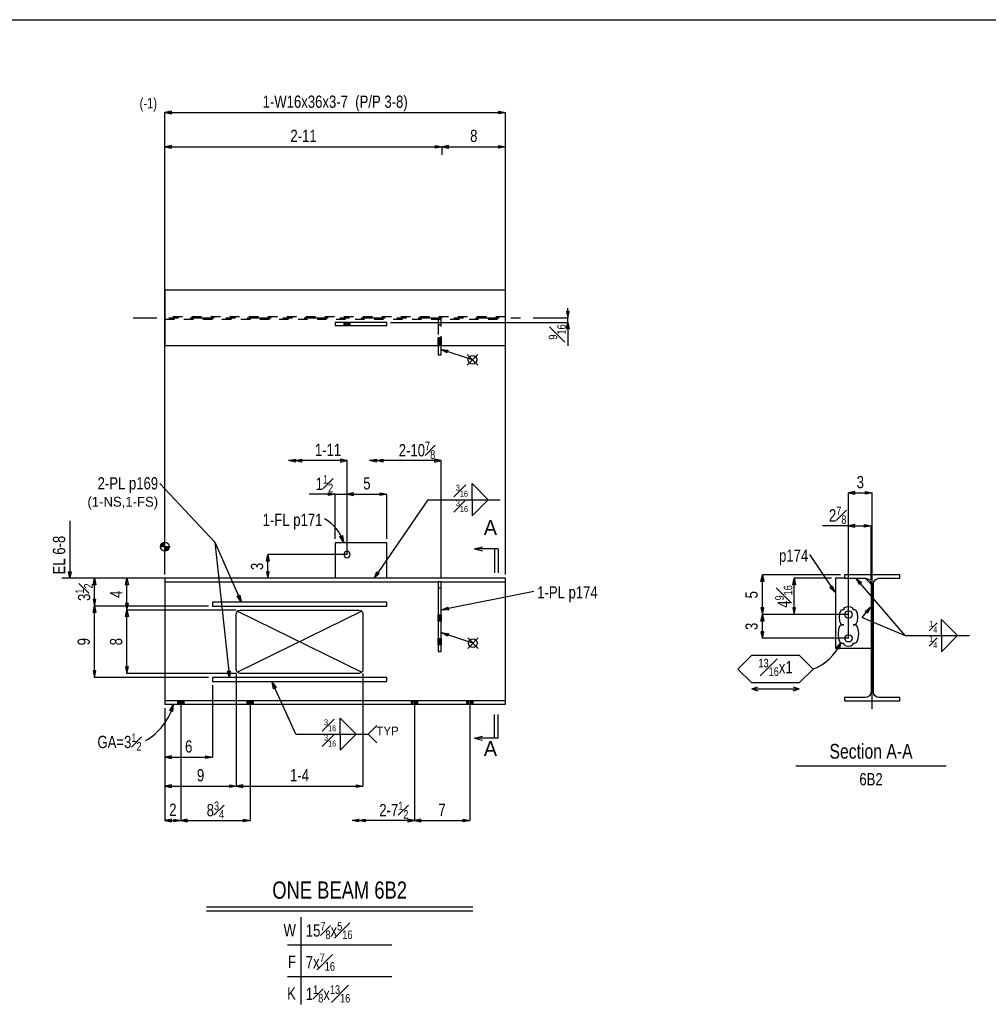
# Model space of a CAD drawing. Header units: inches. Extents: x -17.2 to 17.5, y -11.2 to 11.2.
# Tile 3 of 4: x -2.6 to 7.6, y 0.9 to 11.2. Entities that reach past the tile are written whole.
import ezdxf
from ezdxf.enums import TextEntityAlignment as Align

# ---------------------------------------------------------------- set-up
doc = ezdxf.new("R2010")
doc.units = ezdxf.units.IN
doc.header["$LTSCALE"] = 2.5
doc.header["$MEASUREMENT"] = 0
doc.linetypes.add('SDS2_5', pattern=[0.04, 0.02, -0.02])
doc.linetypes.add('SDS2_6', pattern=[0.2, 0.1, -0.05, 0, -0.05])
doc.layers.add('Layer_0', color=7, linetype='Continuous')
doc.layers.add('Outline', color=7, linetype='Continuous')
doc.styles.add('MTextWidth', font='txt', dxfattribs={"width": 0.8, "height": 0.2})

msp = doc.modelspace()

# ---------------------------------------------------------------- linework, layer by layer
at = {"color": 1, "linetype": 'Continuous'}
for p, q in [((3.196, 8.112), (3.196, 8.216)), ((2.833, 8.112), (3.196, 8.112)), ((3.211, 8.181), (3.182, 8.181)), ((3.182, 8.181), (3.196, 8.112)), ((3.196, 8.112), (3.211, 8.181)), ((3.196, 8.066), (3.196, 8.112)), ((1.333, 8.066), (3.196, 8.066)), ((3.182, 7.997), (3.196, 8.066)), ((3.211, 7.997), (3.182, 7.997)), ((3.196, 8.066), (3.196, 7.818)), ((3.196, 8.066), (3.211, 7.997)), ((0.258, 6.611), (0.327, 6.625)), ((0.327, 6.611), (0.258, 6.611)), ((0.327, 6.596), (0.258, 6.611)), ((0.327, 6.611), (0.396, 6.625)), ((0.327, 6.625), (0.327, 6.596)), ((0.874, 6.611), (0.327, 6.611)), ((0.396, 6.596), (0.327, 6.611)), ((0.396, 6.625), (0.396, 6.596)), ((0.874, 6.611), (0.805, 6.625)), ((0.805, 6.625), (0.805, 6.596)), ((0.805, 6.596), (0.874, 6.611)), ((0.874, 6.259), (0.874, 6.611)), ((1.112, 6.611), (1.181, 6.625)), ((1.181, 6.611), (1.112, 6.611)), ((1.181, 6.596), (1.112, 6.611)), ((1.181, 6.611), (1.25, 6.625)), ((1.181, 6.625), (1.181, 6.596)), ((1.865, 6.611), (1.181, 6.611)), ((1.25, 6.596), (1.181, 6.611)), ((1.25, 6.625), (1.25, 6.596)), ((1.865, 6.611), (1.796, 6.625)), ((1.796, 6.625), (1.796, 6.596)), ((1.796, 6.596), (1.865, 6.611)), ((1.865, 5.378), (1.865, 6.611)), ((-0.517, 5.754), (-1.097, 6.369)), ((2.189, 6.2), (2.189, 6.37)), ((2.189, 6.37), (2.359, 6.2)), ((0.749, 6.259), (0.475, 6.259)), ((0.68, 6.244), (0.68, 6.273)), ((0.68, 6.273), (0.749, 6.259)), ((0.749, 6.259), (0.68, 6.244)), ((0.749, 5.789), (0.749, 6.259)), ((0.749, 6.259), (0.874, 6.259)), ((0.943, 6.273), (0.874, 6.259)), ((0.943, 6.273), (0.874, 6.259)), ((0.874, 6.259), (0.978, 6.259)), ((0.874, 6.259), (0.943, 6.244)), ((0.874, 5.623), (0.874, 6.259)), ((0.874, 5.623), (0.874, 6.259)), ((0.874, 6.259), (0.943, 6.244)), ((0.874, 6.259), (1.291, 6.259)), ((0.943, 6.244), (0.943, 6.273)), ((0.943, 6.244), (0.943, 6.273)), ((1.222, 6.244), (1.222, 6.273)), ((1.222, 6.273), (1.291, 6.259)), ((1.291, 6.259), (1.222, 6.244)), ((1.291, 5.789), (1.291, 6.259)), ((6.219, 6.287), (6.15, 6.272)), ((6.15, 5.925), (6.15, 6.272)), ((6.15, 6.272), (6.219, 6.257)), ((6.15, 6.272), (6.4, 6.272)), ((6.219, 6.257), (6.219, 6.287)), ((6.331, 6.257), (6.331, 6.287)), ((6.331, 6.287), (6.4, 6.272)), ((6.4, 6.272), (6.331, 6.257)), ((6.4, 3.999), (6.4, 6.272)), ((1.724, 6.2), (1.16, 5.376)), ((1.724, 6.2), (2.486, 6.2)), ((2.189, 6.2), (2.189, 6.031)), ((2.189, 6.031), (2.359, 6.2)), ((6.15, 5.925), (5.876, 5.925)), ((6.219, 5.94), (6.15, 5.925)), ((6.15, 4.742), (6.15, 5.925)), ((6.15, 5.925), (6.219, 5.91)), ((6.15, 5.925), (6.388, 5.925)), ((6.219, 5.91), (6.219, 5.94)), ((6.319, 5.91), (6.319, 5.94)), ((6.319, 5.94), (6.388, 5.925)), ((6.388, 5.925), (6.319, 5.91)), ((6.388, 5.356), (6.388, 5.925)), ((-0.517, 5.754), (-0.363, 4.329)), ((-0.517, 5.754), (-0.239, 5.127)), ((0.026, 5.554), (0.041, 5.623)), ((0.041, 5.373), (0.041, 5.623)), ((0.041, 5.623), (0.056, 5.554)), ((0.874, 5.623), (0.041, 5.623)), ((5.742, 5.622), (6.006, 5.229)), ((0.056, 5.554), (0.026, 5.554)), ((0.056, 5.441), (0.026, 5.441)), ((0.026, 5.441), (0.041, 5.373)), ((0.041, 5.373), (0.056, 5.441)), ((1.16, 5.376), (1.187, 5.441)), ((1.211, 5.424), (1.16, 5.376)), ((1.187, 5.441), (1.211, 5.424)), ((5.23, 5.34), (5.245, 5.408)), ((5.245, 4.992), (5.245, 5.408)), ((5.245, 5.408), (5.259, 5.34)), ((6.067, 5.408), (5.245, 5.408)), ((-1.798, 5.304), (-1.783, 5.373)), ((-1.768, 5.304), (-1.798, 5.304)), ((-1.783, 5.081), (-1.783, 5.373)), ((-1.783, 5.373), (-1.768, 5.304)), ((-1.442, 5.373), (-1.783, 5.373)), ((-1.457, 5.304), (-1.442, 5.373)), ((-1.427, 5.304), (-1.457, 5.304)), ((-1.442, 5.039), (-1.442, 5.373)), ((-1.442, 5.373), (-1.427, 5.304)), ((-1.084, 5.373), (-1.442, 5.373)), ((0.041, 5.373), (0.041, 5.373)), ((1.16, 5.376), (1.16, 5.376)), ((5.259, 5.34), (5.23, 5.34)), ((5.565, 5.304), (5.579, 5.373)), ((5.594, 5.304), (5.565, 5.304)), ((5.579, 4.992), (5.579, 5.373)), ((5.579, 5.373), (5.594, 5.304)), ((5.971, 5.373), (5.579, 5.373)), ((5.955, 5.278), (5.98, 5.295)), ((5.98, 5.295), (6.006, 5.229)), ((6.747, 4.77), (6.233, 5.371)), ((6.233, 5.371), (6.233, 5.371)), ((6.233, 5.371), (6.289, 5.329)), ((6.266, 5.309), (6.233, 5.371)), ((6.289, 5.329), (6.266, 5.309)), ((-0.281, 5.184), (-0.254, 5.196)), ((-0.239, 5.127), (-0.281, 5.184)), ((-0.254, 5.196), (-0.239, 5.127)), ((2.841, 5.233), (1.871, 5.04)), ((6.006, 5.229), (5.955, 5.278)), ((6.006, 5.229), (6.006, 5.229)), ((-1.768, 5.15), (-1.798, 5.15)), ((-1.798, 5.15), (-1.783, 5.081)), ((-1.798, 5.012), (-1.783, 5.081)), ((-1.783, 5.081), (-1.768, 5.15)), ((-1.783, 4.331), (-1.783, 5.081)), ((-1.783, 5.081), (-1.768, 5.012)), ((-0.584, 5.081), (-1.783, 5.081)), ((-0.584, 5.081), (-1.783, 5.081)), ((-1.427, 5.108), (-1.457, 5.108)), ((-1.457, 5.108), (-1.442, 5.039)), ((-1.442, 5.039), (-1.427, 5.108)), ((-0.239, 5.127), (-0.239, 5.127)), ((-1.768, 5.012), (-1.798, 5.012)), ((-1.457, 4.97), (-1.442, 5.039)), ((-1.442, 4.373), (-1.442, 5.039)), ((-1.442, 5.039), (-1.427, 4.97)), ((-0.292, 5.039), (-1.442, 5.039)), ((-0.292, 5.039), (-1.442, 5.039)), ((1.871, 5.04), (1.936, 5.068)), ((1.871, 5.04), (1.871, 5.04)), ((1.942, 5.039), (1.871, 5.04)), ((1.936, 5.068), (1.942, 5.039)), ((5.259, 5.061), (5.23, 5.061)), ((5.23, 5.061), (5.245, 4.992)), ((5.23, 4.923), (5.245, 4.992)), ((5.245, 4.992), (5.259, 5.061)), ((5.245, 4.742), (5.245, 4.992)), ((5.245, 4.992), (5.259, 4.923)), ((5.579, 4.992), (5.245, 4.992)), ((5.579, 4.992), (5.245, 4.992)), ((5.594, 5.061), (5.565, 5.061)), ((5.565, 5.061), (5.579, 4.992)), ((5.579, 4.992), (5.594, 5.061)), ((6.15, 4.992), (5.579, 4.992)), ((6.294, 4.961), (6.383, 5.068)), ((6.327, 5.025), (6.383, 5.068)), ((6.35, 5.006), (6.327, 5.025)), ((6.383, 5.068), (6.35, 5.006)), ((6.383, 5.068), (6.383, 5.068)), ((-1.427, 4.97), (-1.457, 4.97)), ((5.259, 4.923), (5.23, 4.923)), ((6.294, 4.961), (6.747, 4.77)), ((2.199, 4.691), (1.87, 4.801)), ((1.87, 4.801), (1.87, 4.801)), ((1.87, 4.801), (1.94, 4.793)), ((1.93, 4.765), (1.87, 4.801)), ((1.94, 4.793), (1.93, 4.765)), ((5.259, 4.811), (5.23, 4.811)), ((5.23, 4.811), (5.245, 4.742)), ((5.245, 4.742), (5.259, 4.811)), ((2.144, 4.636), (2.254, 4.746)), ((2.144, 4.746), (2.254, 4.636)), ((6.15, 4.742), (5.245, 4.742)), ((-1.768, 4.4), (-1.798, 4.4)), ((-1.798, 4.4), (-1.783, 4.331)), ((-1.783, 4.331), (-1.768, 4.4)), ((-1.427, 4.441), (-1.457, 4.441)), ((-1.457, 4.441), (-1.442, 4.373)), ((-1.442, 4.373), (-1.427, 4.441)), ((-0.292, 4.373), (-1.442, 4.373)), ((-0.385, 4.396), (-0.356, 4.4)), ((-0.363, 4.329), (-0.385, 4.396)), ((-0.356, 4.4), (-0.363, 4.329)), ((-0.292, 4.373), (-0.292, 3.187)), ((-0.292, 4.373), (-0.292, 3.187)), ((1.041, 4.373), (1.041, 3.187)), ((-0.584, 4.331), (-1.783, 4.331)), ((-0.542, 4.248), (-0.542, 3.49)), ((-0.363, 4.329), (-0.363, 4.329)), ((0.336, 3.734), (0.085, 4.281)), ((0.085, 4.281), (0.085, 4.281)), ((0.085, 4.281), (0.127, 4.224)), ((0.1, 4.212), (0.085, 4.281)), ((0.127, 4.224), (0.1, 4.212)), ((-0.991, 3.981), (-0.955, 4.042)), ((-0.955, 4.042), (-0.963, 3.972)), ((-0.955, 4.042), (-0.955, 4.042)), ((-0.876, 4.048), (-0.876, 2.825)), ((-0.876, 4.048), (-0.876, 2.825)), ((-0.147, 4.048), (-0.147, 2.825)), ((1.583, 4.048), (1.583, 2.825)), ((2.166, 4.048), (2.166, 2.825)), ((-1.042, 4.006), (-1.042, 2.825)), ((-1.042, 4.006), (-1.042, 3.187)), ((-1.042, 4.006), (-1.042, 3.49)), ((-0.963, 3.972), (-0.991, 3.981)), ((0.802, 3.734), (0.802, 3.903)), ((0.802, 3.903), (0.971, 3.734)), ((0.336, 3.734), (1.098, 3.734)), ((0.802, 3.734), (0.802, 3.564)), ((0.802, 3.564), (0.971, 3.734)), ((1.098, 3.734), (1.188, 3.823)), ((1.098, 3.734), (1.188, 3.644)), ((-0.974, 3.505), (-1.042, 3.49)), ((-1.042, 3.49), (-0.974, 3.476)), ((-1.042, 3.49), (-0.542, 3.49)), ((-0.974, 3.476), (-0.974, 3.505)), ((-0.611, 3.476), (-0.611, 3.505)), ((-0.611, 3.505), (-0.542, 3.49)), ((-0.542, 3.49), (-0.611, 3.476)), ((-0.974, 3.202), (-1.042, 3.187)), ((-1.042, 3.187), (-0.974, 3.173)), ((-1.042, 3.187), (-0.292, 3.187)), ((-0.974, 3.173), (-0.974, 3.202)), ((-0.361, 3.173), (-0.361, 3.202)), ((-0.361, 3.202), (-0.292, 3.187)), ((-0.292, 3.187), (-0.361, 3.173)), ((-0.224, 3.202), (-0.292, 3.187)), ((-0.292, 3.187), (-0.224, 3.173)), ((-0.292, 3.187), (1.041, 3.187)), ((-0.224, 3.173), (-0.224, 3.202)), ((0.972, 3.173), (0.972, 3.202)), ((0.972, 3.202), (1.041, 3.187)), ((1.041, 3.187), (0.972, 3.173)), ((1.583, 3.152), (1.583, 2.825)), ((-0.974, 2.839), (-1.042, 2.825)), ((-1.042, 2.825), (-0.974, 2.81)), ((-1.042, 2.825), (-0.876, 2.825)), ((-0.974, 2.81), (-0.974, 2.839)), ((-0.945, 2.81), (-0.945, 2.839)), ((-0.945, 2.839), (-0.876, 2.825)), ((-0.876, 2.825), (-0.945, 2.81)), ((-0.807, 2.839), (-0.876, 2.825)), ((-0.876, 2.825), (-0.807, 2.81)), ((-0.876, 2.825), (-0.147, 2.825)), ((-0.807, 2.81), (-0.807, 2.839)), ((-0.216, 2.81), (-0.216, 2.839)), ((-0.216, 2.839), (-0.147, 2.825)), ((-0.147, 2.825), (-0.216, 2.81)), ((0.927, 2.825), (0.996, 2.839)), ((0.996, 2.825), (0.927, 2.825)), ((0.996, 2.81), (0.927, 2.825)), ((0.996, 2.825), (1.065, 2.839)), ((0.996, 2.839), (0.996, 2.81)), ((1.583, 2.825), (0.996, 2.825)), ((1.065, 2.81), (0.996, 2.825)), ((1.065, 2.839), (1.065, 2.81)), ((1.583, 2.825), (1.514, 2.839)), ((1.514, 2.839), (1.514, 2.81)), ((1.514, 2.81), (1.583, 2.825)), ((1.651, 2.839), (1.583, 2.825)), ((1.583, 2.825), (1.651, 2.81)), ((1.583, 2.825), (2.166, 2.825)), ((1.651, 2.81), (1.651, 2.839)), ((2.097, 2.81), (2.097, 2.839)), ((2.097, 2.839), (2.166, 2.825)), ((2.166, 2.825), (2.097, 2.81))]:
    msp.add_line(p, q, dxfattribs=at)
at = {"color": 6, "linetype": 'Continuous'}
for p, q in [((-0.279, 5.026), (1.028, 4.386)), ((1.028, 5.026), (-0.279, 4.386))]:
    msp.add_line(p, q, dxfattribs=at)
at = {"color": 1, "linetype": 'Continuous'}
msp.add_circle((2.199, 4.691), 0.0458, dxfattribs=at)
msp.add_arc((-1.553, 4.206), 0.621, 299.625, 344.625, dxfattribs=at)
at = {"layer": 'Layer_0', "color": 2, "linetype": 'Continuous'}
for p, q in [((-17.25, 11.25), (17.25, 11.25)), ((2.541, 8.404), (-1.042, 8.404)), ((-1.042, 8.404), (-1.042, 7.821)), ((2.541, 7.821), (2.541, 8.404)), ((0.749, 8.066), (0.749, 8.034)), ((1.291, 8.066), (0.749, 8.066)), ((0.749, 8.034), (1.291, 8.034)), ((0.84, 8.066), (0.84, 8.066)), ((0.84, 8.034), (0.84, 8.034)), ((0.908, 8.066), (0.908, 8.066)), ((0.908, 8.034), (0.908, 8.034)), ((1.291, 8.034), (1.291, 8.066)), ((-1.042, 7.821), (2.541, 7.821)), ((1.833, 7.821), (1.833, 7.821)), ((1.833, 7.821), (1.833, 7.725)), ((1.865, 7.821), (1.865, 7.821)), ((1.865, 7.725), (1.865, 7.821)), ((1.833, 7.725), (1.865, 7.725)), ((1.291, 5.748), (0.749, 5.748)), ((0.749, 5.748), (0.749, 5.373)), ((1.291, 5.373), (1.291, 5.748)), ((6.692, 5.408), (6.109, 5.408)), ((6.109, 5.408), (6.109, 5.373)), ((6.692, 5.373), (6.692, 5.408)), ((2.541, 5.373), (-1.042, 5.373)), ((-1.042, 5.373), (-1.042, 5.337)), ((-1.042, 5.337), (1.833, 5.337)), ((-1.042, 5.337), (-1.042, 5.332)), ((-1.042, 5.332), (-1.042, 5.32)), ((-1.042, 5.32), (-1.042, 5.301)), ((-1.042, 5.301), (-1.042, 5.279)), ((1.865, 5.337), (1.833, 5.337)), ((1.833, 5.337), (1.833, 4.602)), ((1.865, 5.337), (2.541, 5.337)), ((1.865, 4.602), (1.865, 5.337)), ((2.541, 5.337), (2.541, 5.373)), ((2.541, 5.332), (2.541, 5.337)), ((2.541, 5.32), (2.541, 5.332)), ((2.541, 5.301), (2.541, 5.32)), ((2.541, 5.279), (2.541, 5.301)), ((6.013, 5.373), (6.013, 4.638)), ((6.109, 5.373), (6.013, 5.373)), ((6.109, 5.373), (6.33, 5.373)), ((6.388, 5.31), (6.325, 5.373)), ((6.33, 5.373), (6.352, 5.368)), ((6.352, 5.368), (6.371, 5.356)), ((6.371, 5.356), (6.384, 5.337)), ((6.384, 5.337), (6.388, 5.315)), ((6.388, 5.315), (6.388, 4.742)), ((6.413, 5.315), (6.417, 5.337)), ((6.413, 4.742), (6.413, 5.315)), ((6.417, 5.337), (6.43, 5.356)), ((6.43, 5.356), (6.448, 5.368)), ((6.448, 5.368), (6.47, 5.373)), ((6.47, 5.373), (6.692, 5.373)), ((-1.042, 5.279), (-1.042, 4.706)), ((2.541, 4.706), (2.541, 5.279)), ((-0.542, 5.123), (-0.542, 5.081)), ((1.291, 5.123), (-0.542, 5.123)), ((-0.542, 5.081), (1.291, 5.081)), ((1.291, 5.081), (1.291, 5.123)), ((-0.292, 4.998), (-0.287, 5.018)), ((-0.292, 4.706), (-0.292, 4.998)), ((-0.287, 5.018), (-0.272, 5.034)), ((-0.272, 5.034), (-0.251, 5.039)), ((-0.251, 5.039), (0.374, 5.039)), ((0.374, 5.039), (0.999, 5.039)), ((0.999, 5.039), (1.02, 5.034)), ((1.02, 5.034), (1.035, 5.018)), ((1.035, 5.018), (1.041, 4.998)), ((1.041, 4.998), (1.041, 4.706)), ((-1.042, 4.706), (-1.042, 4.141)), ((-0.292, 4.414), (-0.292, 4.706)), ((1.041, 4.706), (1.041, 4.414)), ((2.541, 4.141), (2.541, 4.706)), ((6.388, 4.742), (6.388, 4.177)), ((6.413, 4.177), (6.413, 4.742)), ((1.833, 4.602), (1.865, 4.602)), ((6.013, 4.638), (6.388, 4.638)), ((-0.287, 4.393), (-0.292, 4.414)), ((-0.272, 4.378), (-0.287, 4.393)), ((-0.251, 4.373), (-0.272, 4.378)), ((0.999, 4.373), (-0.251, 4.373)), ((1.02, 4.378), (0.999, 4.373)), ((1.035, 4.393), (1.02, 4.378)), ((1.041, 4.414), (1.035, 4.393)), ((-0.542, 4.331), (-0.542, 4.289)), ((1.291, 4.331), (-0.542, 4.331)), ((-0.542, 4.289), (1.291, 4.289)), ((1.291, 4.289), (1.291, 4.331)), ((6.384, 4.155), (6.371, 4.136)), ((6.388, 4.177), (6.384, 4.155)), ((6.417, 4.155), (6.413, 4.177)), ((6.43, 4.136), (6.417, 4.155)), ((-1.042, 4.141), (-1.042, 4.119)), ((-1.042, 4.119), (-1.042, 4.1)), ((-1.042, 4.1), (-1.042, 4.088)), ((-1.042, 4.088), (-1.042, 4.083)), ((2.541, 4.083), (-1.042, 4.083)), ((-1.042, 4.083), (-1.042, 4.048)), ((-1.042, 4.048), (2.541, 4.048)), ((-0.91, 4.084), (-0.91, 4.083)), ((-0.91, 4.048), (-0.91, 4.047)), ((-0.842, 4.083), (-0.842, 4.084)), ((-0.842, 4.047), (-0.842, 4.048)), ((-0.181, 4.084), (-0.181, 4.083)), ((-0.181, 4.048), (-0.181, 4.047)), ((-0.113, 4.083), (-0.113, 4.084)), ((-0.113, 4.047), (-0.113, 4.048)), ((1.549, 4.084), (1.549, 4.083)), ((1.549, 4.048), (1.549, 4.047)), ((1.616, 4.083), (1.616, 4.084)), ((1.616, 4.047), (1.616, 4.048)), ((2.132, 4.084), (2.132, 4.083)), ((2.132, 4.048), (2.132, 4.047)), ((2.2, 4.083), (2.2, 4.084)), ((2.2, 4.047), (2.2, 4.048)), ((2.541, 4.119), (2.541, 4.141)), ((2.541, 4.1), (2.541, 4.119)), ((2.541, 4.088), (2.541, 4.1)), ((2.541, 4.083), (2.541, 4.088)), ((2.541, 4.048), (2.541, 4.083)), ((6.33, 4.119), (6.109, 4.119)), ((6.109, 4.119), (6.109, 4.083)), ((6.109, 4.083), (6.692, 4.083)), ((6.352, 4.124), (6.33, 4.119)), ((6.371, 4.136), (6.352, 4.124)), ((6.448, 4.124), (6.43, 4.136)), ((6.47, 4.119), (6.448, 4.124)), ((6.692, 4.119), (6.47, 4.119)), ((6.692, 4.083), (6.692, 4.119))]:
    msp.add_line(p, q, dxfattribs=at)
at = {"layer": 'Layer_0', "color": 1, "linetype": 'SDS2_5'}
for p, q in [((2.541, 8.125), (-1.042, 8.125)), ((-1.042, 8.1), (2.541, 8.1)), ((1.833, 8.1), (1.833, 8.038)), ((1.865, 8.038), (1.865, 8.1)), ((0.84, 8.066), (0.84, 8.034)), ((0.84, 8.066), (0.843, 8.066)), ((0.843, 8.034), (0.84, 8.034)), ((0.843, 8.034), (0.843, 8.066)), ((0.843, 8.066), (0.843, 8.066)), ((0.843, 8.066), (0.85, 8.066)), ((0.843, 8.034), (0.843, 8.034)), ((0.85, 8.034), (0.843, 8.034)), ((0.85, 8.034), (0.85, 8.066)), ((0.85, 8.066), (0.85, 8.066)), ((0.85, 8.066), (0.861, 8.066)), ((0.85, 8.034), (0.85, 8.034)), ((0.861, 8.034), (0.85, 8.034)), ((0.861, 8.034), (0.861, 8.066)), ((0.861, 8.066), (0.861, 8.066)), ((0.861, 8.066), (0.874, 8.066)), ((0.861, 8.034), (0.861, 8.034)), ((0.874, 8.034), (0.861, 8.034)), ((0.874, 8.066), (0.874, 8.066)), ((0.874, 8.066), (0.874, 8.034)), ((0.874, 8.066), (0.887, 8.066)), ((0.874, 8.034), (0.874, 8.034)), ((0.887, 8.034), (0.874, 8.034)), ((0.887, 8.066), (0.887, 8.066)), ((0.887, 8.066), (0.887, 8.034)), ((0.887, 8.066), (0.898, 8.066)), ((0.887, 8.034), (0.887, 8.034)), ((0.898, 8.034), (0.887, 8.034)), ((0.898, 8.066), (0.898, 8.066)), ((0.898, 8.066), (0.898, 8.034)), ((0.898, 8.066), (0.905, 8.066)), ((0.898, 8.034), (0.898, 8.034)), ((0.905, 8.034), (0.898, 8.034)), ((0.905, 8.066), (0.905, 8.066)), ((0.905, 8.066), (0.905, 8.034)), ((0.905, 8.066), (0.908, 8.066)), ((0.905, 8.034), (0.905, 8.034)), ((0.908, 8.034), (0.905, 8.034)), ((0.908, 8.034), (0.908, 8.066)), ((1.865, 8.038), (1.833, 8.038)), ((1.833, 8.038), (1.833, 7.821)), ((1.865, 7.821), (1.865, 8.038)), ((1.833, 7.901), (1.833, 7.904)), ((1.865, 7.904), (1.833, 7.904)), ((1.833, 7.894), (1.833, 7.901)), ((1.833, 7.901), (1.865, 7.901)), ((1.833, 7.883), (1.833, 7.894)), ((1.833, 7.894), (1.865, 7.894)), ((1.833, 7.87), (1.833, 7.883)), ((1.833, 7.883), (1.865, 7.883)), ((1.865, 7.904), (1.865, 7.901)), ((1.865, 7.901), (1.865, 7.894)), ((1.865, 7.894), (1.865, 7.883)), ((1.865, 7.883), (1.865, 7.87)), ((1.833, 7.855), (1.833, 7.87)), ((1.833, 7.87), (1.865, 7.87)), ((1.833, 7.842), (1.833, 7.855)), ((1.865, 7.855), (1.833, 7.855)), ((1.833, 7.831), (1.833, 7.842)), ((1.865, 7.842), (1.833, 7.842)), ((1.833, 7.823), (1.833, 7.831)), ((1.865, 7.831), (1.833, 7.831)), ((1.833, 7.821), (1.833, 7.823)), ((1.865, 7.823), (1.833, 7.823)), ((1.833, 7.821), (1.865, 7.821)), ((1.833, 7.821), (1.833, 7.821)), ((1.865, 7.87), (1.865, 7.855)), ((1.865, 7.855), (1.865, 7.842)), ((1.865, 7.842), (1.865, 7.831)), ((1.865, 7.831), (1.865, 7.823)), ((1.865, 7.823), (1.865, 7.821)), ((1.865, 7.821), (1.865, 7.821)), ((1.833, 5.274), (1.865, 5.274)), ((1.833, 4.987), (1.833, 4.99)), ((1.833, 4.99), (1.833, 4.99)), ((1.833, 4.99), (1.865, 4.99)), ((1.833, 4.98), (1.833, 4.987)), ((1.833, 4.987), (1.833, 4.987)), ((1.833, 4.987), (1.865, 4.987)), ((1.833, 4.969), (1.833, 4.98)), ((1.833, 4.98), (1.833, 4.98)), ((1.833, 4.98), (1.865, 4.98)), ((1.865, 4.99), (1.865, 4.99)), ((1.865, 4.99), (1.865, 4.987)), ((1.865, 4.987), (1.865, 4.987)), ((1.865, 4.987), (1.865, 4.98)), ((1.865, 4.98), (1.865, 4.98)), ((1.865, 4.98), (1.865, 4.969)), ((1.833, 4.956), (1.833, 4.969)), ((1.833, 4.969), (1.833, 4.969)), ((1.833, 4.969), (1.865, 4.969)), ((1.833, 4.943), (1.833, 4.956)), ((1.833, 4.956), (1.833, 4.956)), ((1.833, 4.956), (1.865, 4.956)), ((1.833, 4.932), (1.833, 4.943)), ((1.865, 4.943), (1.833, 4.943)), ((1.833, 4.943), (1.833, 4.943)), ((1.833, 4.925), (1.833, 4.932)), ((1.865, 4.932), (1.833, 4.932)), ((1.833, 4.932), (1.833, 4.932)), ((1.833, 4.922), (1.833, 4.925)), ((1.865, 4.925), (1.833, 4.925)), ((1.833, 4.925), (1.833, 4.925)), ((1.865, 4.922), (1.833, 4.922)), ((1.833, 4.922), (1.833, 4.922)), ((1.865, 4.969), (1.865, 4.969)), ((1.865, 4.969), (1.865, 4.956)), ((1.865, 4.956), (1.865, 4.956)), ((1.865, 4.956), (1.865, 4.943)), ((1.865, 4.943), (1.865, 4.932)), ((1.865, 4.943), (1.865, 4.943)), ((1.865, 4.932), (1.865, 4.925)), ((1.865, 4.932), (1.865, 4.932)), ((1.865, 4.925), (1.865, 4.922)), ((1.865, 4.925), (1.865, 4.925)), ((1.865, 4.922), (1.865, 4.922)), ((1.833, 4.737), (1.833, 4.74)), ((1.833, 4.74), (1.833, 4.74)), ((1.833, 4.74), (1.865, 4.74)), ((1.833, 4.73), (1.833, 4.737)), ((1.833, 4.737), (1.833, 4.737)), ((1.833, 4.737), (1.865, 4.737)), ((1.833, 4.719), (1.833, 4.73)), ((1.833, 4.73), (1.833, 4.73)), ((1.833, 4.73), (1.865, 4.73)), ((1.833, 4.706), (1.833, 4.719)), ((1.833, 4.719), (1.833, 4.719)), ((1.833, 4.719), (1.865, 4.719)), ((1.833, 4.693), (1.833, 4.706)), ((1.833, 4.706), (1.833, 4.706)), ((1.833, 4.706), (1.865, 4.706)), ((1.833, 4.682), (1.833, 4.693)), ((1.865, 4.693), (1.833, 4.693)), ((1.833, 4.693), (1.833, 4.693)), ((1.833, 4.675), (1.833, 4.682)), ((1.865, 4.682), (1.833, 4.682)), ((1.833, 4.682), (1.833, 4.682)), ((1.833, 4.672), (1.833, 4.675)), ((1.865, 4.675), (1.833, 4.675)), ((1.833, 4.675), (1.833, 4.675)), ((1.865, 4.672), (1.833, 4.672)), ((1.833, 4.672), (1.833, 4.672)), ((1.865, 4.74), (1.865, 4.74)), ((1.865, 4.74), (1.865, 4.737)), ((1.865, 4.737), (1.865, 4.737)), ((1.865, 4.737), (1.865, 4.73)), ((1.865, 4.73), (1.865, 4.73)), ((1.865, 4.73), (1.865, 4.719)), ((1.865, 4.719), (1.865, 4.719)), ((1.865, 4.719), (1.865, 4.706)), ((1.865, 4.706), (1.865, 4.706)), ((1.865, 4.706), (1.865, 4.693)), ((1.865, 4.693), (1.865, 4.682)), ((1.865, 4.693), (1.865, 4.693)), ((1.865, 4.682), (1.865, 4.675)), ((1.865, 4.682), (1.865, 4.682)), ((1.865, 4.675), (1.865, 4.672)), ((1.865, 4.675), (1.865, 4.675)), ((1.865, 4.672), (1.865, 4.672)), ((-0.91, 4.084), (-0.907, 4.084)), ((-0.91, 4.083), (-0.91, 4.048)), ((-0.907, 4.047), (-0.91, 4.047)), ((-0.907, 4.083), (-0.907, 4.084)), ((-0.907, 4.084), (-0.9, 4.084)), ((-0.907, 4.048), (-0.907, 4.083)), ((-0.907, 4.047), (-0.907, 4.048)), ((-0.9, 4.047), (-0.907, 4.047)), ((-0.9, 4.083), (-0.9, 4.084)), ((-0.9, 4.084), (-0.889, 4.084)), ((-0.9, 4.048), (-0.9, 4.083)), ((-0.9, 4.047), (-0.9, 4.048)), ((-0.889, 4.047), (-0.9, 4.047)), ((-0.889, 4.083), (-0.889, 4.084)), ((-0.889, 4.084), (-0.876, 4.084)), ((-0.889, 4.048), (-0.889, 4.083)), ((-0.889, 4.047), (-0.889, 4.048)), ((-0.876, 4.047), (-0.889, 4.047)), ((-0.876, 4.083), (-0.876, 4.084)), ((-0.876, 4.084), (-0.863, 4.084)), ((-0.876, 4.048), (-0.876, 4.083)), ((-0.876, 4.047), (-0.876, 4.048)), ((-0.863, 4.047), (-0.876, 4.047)), ((-0.863, 4.084), (-0.852, 4.084)), ((-0.863, 4.084), (-0.863, 4.083)), ((-0.863, 4.083), (-0.863, 4.048)), ((-0.863, 4.048), (-0.863, 4.047)), ((-0.852, 4.047), (-0.863, 4.047)), ((-0.852, 4.084), (-0.845, 4.084)), ((-0.852, 4.084), (-0.852, 4.083)), ((-0.852, 4.083), (-0.852, 4.048)), ((-0.852, 4.048), (-0.852, 4.047)), ((-0.845, 4.047), (-0.852, 4.047)), ((-0.845, 4.084), (-0.842, 4.084)), ((-0.845, 4.084), (-0.845, 4.083)), ((-0.845, 4.083), (-0.845, 4.048)), ((-0.845, 4.048), (-0.845, 4.047)), ((-0.842, 4.047), (-0.845, 4.047)), ((-0.842, 4.048), (-0.842, 4.083)), ((-0.181, 4.084), (-0.178, 4.084)), ((-0.181, 4.083), (-0.181, 4.048)), ((-0.178, 4.047), (-0.181, 4.047)), ((-0.178, 4.083), (-0.178, 4.084)), ((-0.178, 4.084), (-0.171, 4.084)), ((-0.178, 4.048), (-0.178, 4.083)), ((-0.178, 4.047), (-0.178, 4.048)), ((-0.171, 4.047), (-0.178, 4.047)), ((-0.171, 4.083), (-0.171, 4.084)), ((-0.171, 4.084), (-0.16, 4.084)), ((-0.171, 4.048), (-0.171, 4.083)), ((-0.171, 4.047), (-0.171, 4.048)), ((-0.16, 4.047), (-0.171, 4.047)), ((-0.16, 4.083), (-0.16, 4.084)), ((-0.16, 4.084), (-0.147, 4.084)), ((-0.16, 4.048), (-0.16, 4.083)), ((-0.16, 4.047), (-0.16, 4.048)), ((-0.147, 4.047), (-0.16, 4.047)), ((-0.147, 4.083), (-0.147, 4.084)), ((-0.147, 4.084), (-0.134, 4.084)), ((-0.147, 4.048), (-0.147, 4.083)), ((-0.147, 4.047), (-0.147, 4.048)), ((-0.134, 4.047), (-0.147, 4.047)), ((-0.134, 4.084), (-0.123, 4.084)), ((-0.134, 4.084), (-0.134, 4.083)), ((-0.134, 4.083), (-0.134, 4.048)), ((-0.134, 4.048), (-0.134, 4.047)), ((-0.123, 4.047), (-0.134, 4.047)), ((-0.123, 4.084), (-0.115, 4.084)), ((-0.123, 4.084), (-0.123, 4.083)), ((-0.123, 4.083), (-0.123, 4.048)), ((-0.123, 4.048), (-0.123, 4.047)), ((-0.115, 4.047), (-0.123, 4.047)), ((-0.115, 4.084), (-0.113, 4.084)), ((-0.115, 4.084), (-0.115, 4.083)), ((-0.115, 4.083), (-0.115, 4.048)), ((-0.115, 4.048), (-0.115, 4.047)), ((-0.113, 4.047), (-0.115, 4.047)), ((-0.113, 4.048), (-0.113, 4.083)), ((1.549, 4.084), (1.551, 4.084)), ((1.549, 4.083), (1.549, 4.048)), ((1.551, 4.047), (1.549, 4.047)), ((1.551, 4.083), (1.551, 4.084)), ((1.551, 4.084), (1.559, 4.084)), ((1.551, 4.048), (1.551, 4.083)), ((1.551, 4.047), (1.551, 4.048)), ((1.559, 4.047), (1.551, 4.047)), ((1.559, 4.083), (1.559, 4.084)), ((1.559, 4.084), (1.57, 4.084)), ((1.559, 4.048), (1.559, 4.083)), ((1.559, 4.047), (1.559, 4.048)), ((1.57, 4.047), (1.559, 4.047)), ((1.57, 4.083), (1.57, 4.084)), ((1.57, 4.084), (1.583, 4.084)), ((1.57, 4.048), (1.57, 4.083)), ((1.57, 4.047), (1.57, 4.048)), ((1.583, 4.047), (1.57, 4.047)), ((1.583, 4.084), (1.583, 4.083)), ((1.583, 4.084), (1.595, 4.084)), ((1.583, 4.083), (1.583, 4.048)), ((1.583, 4.048), (1.583, 4.047)), ((1.595, 4.047), (1.583, 4.047)), ((1.595, 4.084), (1.606, 4.084)), ((1.595, 4.084), (1.595, 4.083)), ((1.595, 4.083), (1.595, 4.048)), ((1.595, 4.048), (1.595, 4.047)), ((1.606, 4.047), (1.595, 4.047)), ((1.606, 4.084), (1.614, 4.084)), ((1.606, 4.084), (1.606, 4.083)), ((1.606, 4.083), (1.606, 4.048)), ((1.606, 4.048), (1.606, 4.047)), ((1.614, 4.047), (1.606, 4.047)), ((1.614, 4.084), (1.616, 4.084)), ((1.614, 4.084), (1.614, 4.083)), ((1.614, 4.083), (1.614, 4.048)), ((1.614, 4.048), (1.614, 4.047)), ((1.616, 4.047), (1.614, 4.047)), ((1.616, 4.048), (1.616, 4.083)), ((2.132, 4.084), (2.135, 4.084)), ((2.132, 4.083), (2.132, 4.048)), ((2.135, 4.047), (2.132, 4.047)), ((2.135, 4.083), (2.135, 4.084)), ((2.135, 4.084), (2.142, 4.084)), ((2.135, 4.048), (2.135, 4.083)), ((2.135, 4.047), (2.135, 4.048)), ((2.142, 4.047), (2.135, 4.047)), ((2.142, 4.083), (2.142, 4.084)), ((2.142, 4.084), (2.153, 4.084)), ((2.142, 4.048), (2.142, 4.083)), ((2.142, 4.047), (2.142, 4.048)), ((2.153, 4.047), (2.142, 4.047)), ((2.153, 4.083), (2.153, 4.084)), ((2.153, 4.084), (2.166, 4.084)), ((2.153, 4.048), (2.153, 4.083)), ((2.153, 4.047), (2.153, 4.048)), ((2.166, 4.047), (2.153, 4.047)), ((2.166, 4.084), (2.166, 4.083)), ((2.166, 4.084), (2.179, 4.084)), ((2.166, 4.083), (2.166, 4.048)), ((2.166, 4.048), (2.166, 4.047)), ((2.179, 4.047), (2.166, 4.047)), ((2.179, 4.084), (2.19, 4.084)), ((2.179, 4.084), (2.179, 4.083)), ((2.179, 4.083), (2.179, 4.048)), ((2.179, 4.048), (2.179, 4.047)), ((2.19, 4.047), (2.179, 4.047)), ((2.19, 4.084), (2.197, 4.084)), ((2.19, 4.084), (2.19, 4.083)), ((2.19, 4.083), (2.19, 4.048)), ((2.19, 4.048), (2.19, 4.047)), ((2.197, 4.047), (2.19, 4.047)), ((2.197, 4.084), (2.2, 4.084)), ((2.197, 4.084), (2.197, 4.083)), ((2.197, 4.083), (2.197, 4.048)), ((2.197, 4.048), (2.197, 4.047)), ((2.2, 4.047), (2.197, 4.047)), ((2.2, 4.048), (2.2, 4.083))]:
    msp.add_line(p, q, dxfattribs=at)
at = {"layer": 'Layer_0', "color": 3, "linetype": 'Continuous'}
for points in [[(0.905, 5.636), (0.898, 5.647), (0.887, 5.654), (0.874, 5.656), (0.861, 5.654), (0.85, 5.647), (0.843, 5.636), (0.84, 5.623), (0.843, 5.61), (0.85, 5.599), (0.861, 5.591), (0.874, 5.589), (0.887, 5.591), (0.898, 5.599), (0.905, 5.61), (0.908, 5.623), (0.905, 5.636)], [(6.158, 4.958), (6.171, 4.96), (6.182, 4.968), (6.189, 4.979), (6.192, 4.992), (6.189, 5.005), (6.182, 5.016), (6.171, 5.023), (6.158, 5.026), (6.142, 5.026), (6.129, 5.023), (6.119, 5.016), (6.111, 5.005), (6.109, 4.992), (6.111, 4.979), (6.119, 4.968), (6.129, 4.96), (6.142, 4.958), (6.158, 4.958)], [(6.158, 4.708), (6.171, 4.71), (6.182, 4.718), (6.189, 4.729), (6.192, 4.742), (6.189, 4.755), (6.182, 4.766), (6.171, 4.773), (6.158, 4.776), (6.142, 4.776), (6.129, 4.773), (6.119, 4.766), (6.111, 4.755), (6.109, 4.742), (6.111, 4.729), (6.119, 4.718), (6.129, 4.71), (6.142, 4.708), (6.158, 4.708)]]:
    msp.add_lwpolyline(points, close=True, dxfattribs=at)
at = {"layer": 'Layer_0', "color": 2, "linetype": 'Continuous'}
msp.add_lwpolyline([(6.1, 5.042), (6.085, 5.043), (6.069, 5.033), (6.057, 5.003), (6.052, 4.963), (6.057, 4.923), (6.069, 4.893), (6.085, 4.883), (6.1, 4.884), (6.081, 4.886), (6.061, 4.873), (6.047, 4.837), (6.042, 4.788), (6.047, 4.739), (6.061, 4.703), (6.081, 4.69), (6.1, 4.692), (6.099, 4.682), (6.106, 4.672), (6.125, 4.664), (6.15, 4.661), (6.176, 4.664), (6.194, 4.672), (6.201, 4.682), (6.2, 4.692), (6.219, 4.69), (6.239, 4.703), (6.253, 4.739), (6.259, 4.788), (6.253, 4.837), (6.239, 4.873), (6.219, 4.886), (6.2, 4.884), (6.216, 4.883), (6.232, 4.893), (6.244, 4.923), (6.248, 4.963), (6.244, 5.003), (6.232, 5.033), (6.216, 5.043), (6.2, 5.042), (6.201, 5.052), (6.194, 5.062), (6.176, 5.069), (6.15, 5.072), (6.125, 5.069), (6.106, 5.062), (6.099, 5.052), (6.1, 5.042)], dxfattribs=at)
at = {"layer": 'Outline', "color": 1, "linetype": 'Continuous'}
for p, q in [((-0.974, 10.289), (-1.042, 10.274)), ((-1.042, 5.414), (-1.042, 10.274)), ((-1.042, 10.274), (-0.974, 10.259)), ((-1.042, 10.274), (2.541, 10.274)), ((-0.974, 10.259), (-0.974, 10.289)), ((2.472, 10.259), (2.472, 10.289)), ((2.472, 10.289), (2.541, 10.274)), ((2.541, 10.274), (2.472, 10.259)), ((2.541, 5.414), (2.541, 10.274)), ((-0.974, 9.928), (-1.042, 9.914)), ((-1.042, 8.029), (-1.042, 9.914)), ((-1.042, 9.914), (-0.974, 9.899)), ((-1.042, 9.914), (1.874, 9.914)), ((-0.974, 9.899), (-0.974, 9.928)), ((1.805, 9.899), (1.805, 9.928)), ((1.805, 9.928), (1.874, 9.914)), ((1.874, 9.914), (1.805, 9.899)), ((1.943, 9.928), (1.874, 9.914)), ((1.874, 9.83), (1.874, 9.914)), ((1.874, 9.914), (1.874, 9.914)), ((1.874, 9.914), (1.943, 9.899)), ((1.874, 9.914), (2.541, 9.914)), ((1.943, 9.899), (1.943, 9.928)), ((2.472, 9.899), (2.472, 9.928)), ((2.472, 9.928), (2.541, 9.914)), ((2.541, 9.914), (2.472, 9.899)), ((2.541, 9.83), (2.541, 9.914)), ((2.194, 7.672), (1.865, 7.781)), ((1.865, 7.781), (1.865, 7.781)), ((1.865, 7.781), (1.935, 7.774)), ((1.925, 7.746), (1.865, 7.781)), ((1.935, 7.774), (1.925, 7.746)), ((2.139, 7.617), (2.249, 7.727)), ((2.139, 7.727), (2.249, 7.617)), ((-2.042, 5.977), (-2.042, 5.373)), ((0.797, 5.812), (0.825, 5.823)), ((0.836, 5.753), (0.797, 5.812)), ((0.825, 5.823), (0.836, 5.753)), ((-0.987, 5.706), (-1.097, 5.706)), ((-1.042, 5.651), (-1.042, 5.761)), ((-1.042, 5.414), (-1.042, 5.706)), ((0.836, 5.753), (0.836, 5.753)), ((-2.042, 5.373), (-2.057, 5.441)), ((-2.057, 5.441), (-2.028, 5.441)), ((-2.028, 5.441), (-2.042, 5.373)), ((-1.042, 5.373), (-2.126, 5.373)), ((-2.042, 5.373), (-2.042, 5.373)), ((7.128, 4.77), (7.128, 4.939)), ((7.128, 4.939), (7.297, 4.77)), ((6.747, 4.77), (7.424, 4.77)), ((7.128, 4.77), (7.128, 4.6)), ((7.128, 4.6), (7.297, 4.77)), ((6.025, 4.64), (6.07, 4.694)), ((6.07, 4.694), (6.051, 4.626)), ((6.07, 4.694), (6.07, 4.694)), ((4.986, 4.418), (5.132, 4.563)), ((5.132, 4.563), (5.633, 4.563)), ((5.633, 4.563), (5.779, 4.418)), ((6.051, 4.626), (6.025, 4.64)), ((5.132, 4.272), (4.986, 4.418)), ((5.779, 4.418), (5.633, 4.272)), ((5.633, 4.272), (5.132, 4.272)), ((5.133, 4.209), (5.195, 4.23)), ((5.133, 4.209), (5.195, 4.188)), ((5.133, 4.209), (5.633, 4.209)), ((5.57, 4.23), (5.633, 4.209)), ((5.57, 4.188), (5.633, 4.209)), ((0.388, 1.808), (0.388, 0.891)), ((0.246, 1.516), (1.346, 1.516)), ((0.246, 1.183), (1.346, 1.183))]:
    msp.add_line(p, q, dxfattribs=at)
at = {"layer": 'Outline', "color": 1, "linetype": 'SDS2_6'}
msp.add_line((-1.376, 8.112), (2.791, 8.112), dxfattribs=at)
at = {"layer": 'Outline', "color": 3, "linetype": 'Continuous'}
for p, q in [((-1.084, 5.706), (-1.084, 5.725)), ((-1.076, 5.706), (-1.076, 5.737)), ((-1.067, 5.706), (-1.067, 5.744)), ((-1.059, 5.706), (-1.059, 5.749)), ((-1.051, 5.706), (-1.051, 5.751)), ((-1.034, 5.706), (-1.034, 5.661)), ((-1.026, 5.706), (-1.026, 5.663)), ((-1.017, 5.706), (-1.017, 5.667)), ((-1.009, 5.706), (-1.009, 5.674)), ((-1.001, 5.706), (-1.001, 5.687)), ((2.216, 5.682), (2.3, 5.703)), ((2.466, 5.682), (2.216, 5.682)), ((2.216, 5.682), (2.3, 5.661)), ((2.425, 5.682), (2.425, 5.432)), ((2.466, 5.682), (2.466, 5.432)), ((2.425, 3.69), (2.425, 3.94)), ((2.466, 3.69), (2.466, 3.94)), ((2.216, 3.69), (2.3, 3.711)), ((2.466, 3.69), (2.216, 3.69)), ((2.216, 3.69), (2.3, 3.669)), ((5.596, 3.4), (7.18, 3.4)), ((-0.605, 1.916), (2.197, 1.916)), ((-0.605, 1.875), (2.197, 1.875))]:
    msp.add_line(p, q, dxfattribs=at)
at = {"layer": 'Outline', "color": 1, "linetype": 'Continuous'}
for centre in [(2.194, 7.672), (-1.042, 5.706)]:
    msp.add_circle(centre, 0.0458, dxfattribs=at)
for centre, radius, start, end in [((0.439, 5.635), 0.415, 16.5974, 61.5974), ((5.591, 4.907), 0.524, 290.9971, 335.9971)]:
    msp.add_arc(centre, radius, start, end, dxfattribs=at)

# ---------------------------------------------------------------- texts
at = {"color": 2, "linetype": 'Continuous', "width": 0.8}
for s, p in [('1-11', (0.812, 6.66)), ('2-PL p169', (-1.114, 6.308))]:
    msp.add_text(s, height=0.129, dxfattribs=at).set_placement(p, align=Align.RIGHT)
for s, p in [('5', (1.083, 6.308)), ('3', (6.275, 6.321)), ('6', (-0.792, 3.54)), ('9', (-0.667, 3.237)), ('1-4', (0.374, 3.237)), ('2', (-0.959, 2.874)), ('7', (1.874, 2.874))]:
    msp.add_text(s, height=0.129, dxfattribs=at).set_placement(p, align=Align.CENTER)
at = {"color": 1, "linetype": 'Continuous'}
msp.add_text('(1-NS,1-FS)', height=0.10322, dxfattribs=at).set_placement((-1.114, 6.127), align=Align.RIGHT)
at = {"color": 2, "linetype": 'Continuous', "width": 0.8}
for s, p in [('3', (-0.009, 5.498)), ('4', (-1.492, 5.206)), ('5', (5.195, 5.2)), ('3', (5.195, 4.867)), ('9', (-1.833, 4.706)), ('8', (-1.492, 4.706))]:
    msp.add_text(s, height=0.129, rotation=90, dxfattribs=at).set_placement(p, align=Align.CENTER)
msp.add_text('1-PL p174', height=0.129, dxfattribs=at).set_placement((2.875, 5.161))
at = {"color": 1, "linetype": 'Continuous'}
msp.add_text('TYP', height=0.0903, dxfattribs=at).set_placement((1.183, 3.768), align=Align.MIDDLE_LEFT)
at = {"color": 2, "linetype": 'Continuous', "char_height": 0.12902, "rotation": 90, "style": 'MTextWidth'}
for s, insert, attachment_point in [('\\A1;{\\H0.70x;\\S9#16;}', (3.176, 8.045), 9), ('\\A1;3{\\H0.70x;\\S1#2;}', (-1.803, 5.227), 8), ('\\A1;4{\\H0.70x;\\S9#16;}', (5.56, 5.182), 8)]:
    msp.add_mtext(s, dxfattribs=dict(at, insert=insert, attachment_point=attachment_point))
at = {"color": 2, "linetype": 'Continuous', "char_height": 0.12902, "style": 'MTextWidth'}
for s, insert, attachment_point in [('\\A1;2-10{\\H0.70x;\\S7#8;}', (1.802, 6.63), 9), ('\\A1;1{\\H0.70x;\\S1#2;}', (0.728, 6.278), 9), ('\\A1;2{\\H0.70x;\\S7#8;}', (6.129, 5.945), 9), ('\\A1;GA=3{\\H0.70x;\\S1#2;}', (-1.288, 3.561), 9), ('\\A1;8{\\H0.70x;\\S3#4;}', (-0.511, 2.844), 8), ('\\A1;2-7{\\H0.70x;\\S1#2;}', (1.52, 2.844), 9)]:
    msp.add_mtext(s, dxfattribs=dict(at, insert=insert, attachment_point=attachment_point))
at = {"color": 1, "linetype": 'Continuous', "char_height": 0.09032, "style": 'MTextWidth'}
for insert, attachment_point in [((2.147, 6.231), 9), ((2.147, 6.197), 3), ((0.76, 3.764), 9), ((0.76, 3.73), 3)]:
    msp.add_mtext('\\A1;{\\H0.70x;\\S3#16;}', dxfattribs=dict(at, insert=insert, attachment_point=attachment_point))
at = {"layer": 'Outline', "color": 2, "linetype": 'Continuous', "width": 0.8}
for s, height, p in [('1-W16x36x3-7  (P/P 3-8)', 0.12902, (0.749, 10.323)), ('2-11', 0.129, (0.416, 9.963)), ('8', 0.129, (2.208, 9.963))]:
    msp.add_text(s, height=height, dxfattribs=at).set_placement(p, align=Align.CENTER)
at = {"layer": 'Outline', "color": 1, "linetype": 'Continuous', "width": 0.8}
msp.add_text('(-1)', height=0.1097, dxfattribs=at).set_placement((-1.126, 10.316), align=Align.RIGHT)
at = {"layer": 'Outline', "color": 2, "linetype": 'Continuous', "width": 0.8}
for s, p in [('1-FL p171', (0.615, 5.924)), ('p174', (5.727, 5.547)), ('W', (0.336, 1.608)), ('F', (0.336, 1.274)), ('K', (0.336, 0.941))]:
    msp.add_text(s, height=0.129, dxfattribs=at).set_placement(p, align=Align.RIGHT)
at = {"layer": 'Outline', "color": 3, "linetype": 'Continuous'}
for p in [(2.383, 5.908), (2.383, 3.583)]:
    msp.add_text('A', height=0.155, dxfattribs=at).set_placement(p, align=Align.MIDDLE_CENTER)
at = {"layer": 'Outline', "color": 2, "linetype": 'Continuous', "width": 0.8}
msp.add_text('EL 6-8', height=0.129, rotation=90, dxfattribs=at).set_placement((-2.092, 5.414))
at = {"layer": 'Outline', "color": 3, "linetype": 'Continuous', "width": 0.8}
for s, height, p in [('Section A-A', 0.15483, (6.388, 3.476)), ('ONE BEAM 6B2', 0.18063, (0.796, 2.003))]:
    msp.add_text(s, height=height, dxfattribs=at).set_placement(p, align=Align.CENTER)
at = {"layer": 'Outline', "color": 1, "linetype": 'Continuous', "width": 0.8}
msp.add_text('6B2', height=0.129, dxfattribs=at).set_placement((6.388, 3.195), align=Align.CENTER)
at = {"layer": 'Outline', "color": 1, "linetype": 'Continuous', "style": 'MTextWidth'}
for s, insert, char_height, attachment_point in [('\\A1;{\\H0.70x;\\S1#4;}', (7.085, 4.8), 0.09032, 9), ('\\A1;{\\H0.70x;\\S1#4;}', (7.085, 4.766), 0.09032, 3), ('\\A1;{\\H0.70x;\\S13#16;}x1', (5.383, 4.437), 0.12902, 5)]:
    msp.add_mtext(s, dxfattribs=dict(at, insert=insert, char_height=char_height, attachment_point=attachment_point))
at = {"layer": 'Outline', "color": 2, "linetype": 'Continuous', "char_height": 0.12902, "attachment_point": 7, "style": 'MTextWidth'}
for s, insert in [('\\A1;15{\\H0.70x;\\S7#8;}x{\\H0.70x;\\S5#16;}', (0.44, 1.578)), ('\\A1;7x{\\H0.70x;\\S7#16;}', (0.44, 1.245)), ('\\A1;1{\\H0.70x;\\S1#8;}x{\\H0.70x;\\S13#16;}', (0.44, 0.911))]:
    msp.add_mtext(s, dxfattribs=dict(at, insert=insert))

doc.saveas('drawing.dxf')
